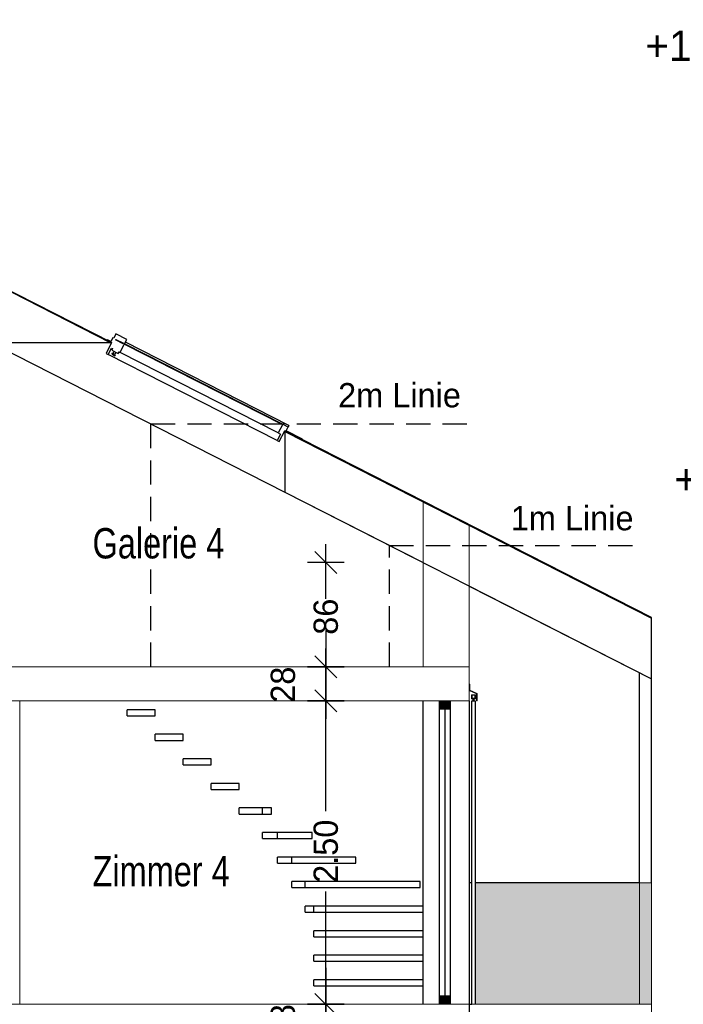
# Model space of a CAD drawing. Header units: metres. Extents: x 203.9 to 239.6, y 55 to 88.8.
# Tile 13 of 14: x 222.1 to 227.5, y 61.9 to 70. Entities that reach past the tile are written whole.
import ezdxf

# ---------------------------------------------------------------- set-up
doc = ezdxf.new("R2010")
doc.units = ezdxf.units.M
doc.header["$XCLIPFRAME"] = 2
doc.header["$PDMODE"] = 65
doc.linetypes.add('AUSGEZOGEN', pattern=[0])
doc.linetypes.add('VERDECKT2_S2', pattern=[0.27, 0.2, -0.07])
for name, color, linetype, lineweight in [('Allgemein01', 7, 'AUSGEZOGEN', 13), ('Dachflächenfenster_ Verglas.', 7, 'AUSGEZOGEN', 13), ('Dachhaut', 7, 'AUSGEZOGEN', 13), ('Decke Holz', 7, 'AUSGEZOGEN', 18), ('Design', 7, 'AUSGEZOGEN', 18), ('Fenster', 7, 'AUSGEZOGEN', 13), ('Maßlinie 1_100', 7, 'AUSGEZOGEN', 13), ('Pfosten_ Stützen', 7, 'AUSGEZOGEN', 13), ('Standard', 7, 'AUSGEZOGEN', 25), ('Verschattung', 7, 'AUSGEZOGEN', 13), ('Wand Holz nicht tragend', 7, 'AUSGEZOGEN', 13), ('Wand Holz tragend', 7, 'AUSGEZOGEN', 13)]:
    doc.layers.add(name, color=color, linetype=linetype, lineweight=lineweight)
doc.styles.add('Posterama Text Light', font='txt')
doc.dimstyles.new('DIMSTYLE_3', dxfattribs={"dimtxt": 0.2, "dimasz": 0.3, "dimexe": 0, "dimexo": 1e-06, "dimgap": 0.1, "dimtad": 2, "dimdec": 1, "dimlfac": 100, "dimrnd": 0.5, "dimzin": 4, "dimdsep": 46, "dimtxsty": 'Posterama Text Light', "dimblk1": 'ALL_ML_STRICH', "dimblk2": 'ALL_ML_STRICH', "dimsah": 1, "dimcen": 0, "dimse1": 1, "dimse2": 1, "dimclrd": 7, "dimclre": 7, "dimclrt": 7, "dimadec": 0, "dimazin": 0, "dimtfac": 1, "dimtdec": 0, "dimtix": 1, "dimtmove": 2, "dimatfit": 3, "dimfxl": 0, "dimtvp": 1.2, "dimtzin": 0, "dimlwd": 0, "dimlwe": 25, "dimarcsym": 0})
doc.dimstyles.new('DIMSTYLE_5', dxfattribs={"dimtxt": 0.2, "dimasz": 0.3, "dimexe": 0, "dimexo": 1e-06, "dimgap": 0.1, "dimtad": 0, "dimrnd": 0.005, "dimzin": 4, "dimdsep": 46, "dimtxsty": 'Posterama Text Light', "dimblk1": 'ALL_ML_STRICH', "dimblk2": 'ALL_ML_STRICH', "dimsah": 1, "dimcen": 0, "dimse1": 1, "dimse2": 1, "dimclrd": 7, "dimclre": 7, "dimclrt": 7, "dimadec": 0, "dimazin": 0, "dimtfac": 1, "dimtdec": 0, "dimtix": 1, "dimtmove": 2, "dimatfit": 3, "dimfxl": 0, "dimtzin": 0, "dimlwd": 0, "dimlwe": 25, "dimarcsym": 0})
doc.dimstyles.new('DIMSTYLE_6', dxfattribs={"dimtxt": 0.2, "dimasz": 0.3, "dimexe": 0, "dimexo": 1e-06, "dimgap": 0.1, "dimtad": 0, "dimdec": 3, "dimrnd": 0.005, "dimzin": 4, "dimdsep": 46, "dimtxsty": 'Posterama Text Light', "dimblk1": 'ALL_ML_STRICH', "dimblk2": 'ALL_ML_STRICH', "dimsah": 1, "dimcen": 0, "dimse1": 1, "dimse2": 1, "dimclrd": 7, "dimclre": 7, "dimclrt": 7, "dimadec": 0, "dimazin": 0, "dimtfac": 1, "dimtdec": 0, "dimtix": 1, "dimtmove": 2, "dimatfit": 3, "dimfxl": 0, "dimtzin": 0, "dimlwd": 0, "dimlwe": 25, "dimarcsym": 0})
doc.dimstyles.new('DIMSTYLE_7', dxfattribs={"dimtxt": 0.2, "dimasz": 0.3, "dimexe": 0, "dimexo": 1e-06, "dimgap": 0.1, "dimtad": 0, "dimdec": 3, "dimrnd": 0.005, "dimzin": 4, "dimdsep": 46, "dimtxsty": 'Posterama Text Light', "dimblk1": 'ALL_ML_STRICH', "dimblk2": 'ALL_ML_STRICH', "dimsah": 1, "dimcen": 0, "dimse1": 1, "dimse2": 1, "dimclrd": 7, "dimclre": 7, "dimclrt": 7, "dimadec": 0, "dimazin": 0, "dimtfac": 1, "dimtdec": 0, "dimtix": 1, "dimtmove": 2, "dimatfit": 3, "dimfxl": 0, "dimtzin": 0, "dimlwd": 0, "dimlwe": 25, "dimarcsym": 0})
doc.dimstyles.new('DIMSTYLE_8', dxfattribs={"dimtxt": 0.2, "dimasz": 0.3, "dimexe": 0, "dimexo": 1e-06, "dimgap": 0.1, "dimtad": 0, "dimdec": 1, "dimlfac": 100, "dimrnd": 0.5, "dimzin": 4, "dimdsep": 46, "dimtxsty": 'Posterama Text Light', "dimblk1": 'ALL_ML_STRICH', "dimblk2": 'ALL_ML_STRICH', "dimsah": 1, "dimcen": 0, "dimse1": 1, "dimse2": 1, "dimclrd": 7, "dimclre": 7, "dimclrt": 7, "dimadec": 0, "dimazin": 0, "dimtfac": 1, "dimtdec": 0, "dimtix": 1, "dimtmove": 2, "dimatfit": 3, "dimfxl": 0, "dimtzin": 0, "dimlwd": 0, "dimlwe": 25, "dimarcsym": 0})
picture_1 = doc.add_image_def('image1.jpg', size_in_pixel=(256, 256))

# ---------------------------------------------------------------- blocks, each defined once
blk = doc.blocks.new('COMPLEXOBJECT_11')
at = {"layer": 'Allgemein01', "color": 5, "linetype": 'VERDECKT2_S2', "lineweight": 25}
blk.add_lwpolyline([(223.1595, 64.671), (223.1595, 66.671), (225.8315, 66.671)], dxfattribs=at)
at = {"layer": 'Pfosten_ Stützen', "color": 5, "linetype": 'AUSGEZOGEN', "lineweight": 25, "insert": (224.7002, 67.0074), "char_height": 0.2, "width": 1.18, "attachment_point": 1, "style": 'Posterama Text Light'}
blk.add_mtext('\\A1;{\\fPosterama Text Light|i0|b0;\\H0.200000;\\W1.000000;\\C5;2m Linie}\\P', dxfattribs=at)
blk = doc.blocks.new('COMPLEXOBJECT_12')
at = {"layer": 'Allgemein01', "color": 5, "linetype": 'VERDECKT2_S2', "lineweight": 25}
blk.add_lwpolyline([(225.1221, 64.671), (225.1221, 65.671), (227.1221, 65.671)], dxfattribs=at)
at = {"layer": 'Pfosten_ Stützen', "color": 5, "linetype": 'AUSGEZOGEN', "lineweight": 25, "insert": (226.1209, 65.9948), "char_height": 0.2, "width": 1.126667, "attachment_point": 1, "style": 'Posterama Text Light'}
blk.add_mtext('\\A1;{\\fPosterama Text Light|i0|b0;\\H0.200000;\\W1.000000;\\C5;1m Linie}\\P', dxfattribs=at)
blk = doc.blocks.new('COMPLEX_KOTENVERMASSUNG_0')
at = {"layer": 'Maßlinie 1_100', "color": 7, "linetype": 'AUSGEZOGEN', "lineweight": 25}
for p, q in [((227.9095, 69.5576), (227.6995, 69.5576)), ((227.6995, 69.5576), (227.8045, 69.4076)), ((227.8045, 69.4076), (227.9095, 69.5576)), ((227.8045, 69.4076), (227.8045, 69.4076)), ((227.8045, 69.4076), (227.8045, 69.4076)), ((227.8045, 69.4076), (227.8045, 69.4076)), ((227.8045, 69.4076), (227.8045, 69.4076)), ((227.9095, 65.991), (227.6995, 65.991)), ((227.6995, 65.991), (227.8045, 65.841)), ((227.8045, 65.841), (227.9095, 65.991)), ((227.8045, 65.841), (227.8045, 65.841)), ((227.8045, 65.841), (227.8045, 65.841)), ((227.8045, 65.841), (227.8045, 65.841)), ((227.8045, 65.841), (227.8045, 65.841))]:
    blk.add_line(p, q, dxfattribs=at)
at = {"layer": 'Maßlinie 1_100', "color": 7, "linetype": 'AUSGEZOGEN', "lineweight": 25, "attachment_point": 7, "style": 'Posterama Text Light'}
for s, insert, char_height, width in [('+10.67', (227.2284, 69.6576), 0.25, 1.167021), ('5', (228.2708, 69.8035), 0.15, 0.195397), ('+7.11', (227.4679, 66.091), 0.25, 0.840297)]:
    blk.add_mtext(s, dxfattribs=dict(at, insert=insert, char_height=char_height, width=width))
blk = doc.blocks.new('ALL_ML_STRICH')
at = {"color": 0, "linetype": 'ByBlock', "lineweight": -2}
for p, q in [((-0.3, -0.3), (0.3, 0.3)), ((0, -0.5), (0, 0.5)), ((-1, 0), (0.5, 0))]:
    blk.add_line(p, q, dxfattribs=at)
blk = doc.blocks.new('*D24')
at = {"layer": 'DEFPOINTS', "color": 7, "linetype": 'AUSGEZOGEN', "lineweight": 25}
for p in [(225.7797, 65.841), (228.7539, 58.731), (229.8689, 58.731)]:
    blk.add_point(p, dxfattribs=at)
at = {"layer": 'Standard', "color": 7, "linetype": 'AUSGEZOGEN', "lineweight": -2}
for p, q in [((229.8689, 62.7221), (229.8689, 65.841)), ((229.8689, 58.731), (229.8689, 62.0621))]:
    blk.add_line(p, q, dxfattribs=at)
at = {"layer": 'Standard', "color": 7, "linetype": 'AUSGEZOGEN', "lineweight": 25, "xscale": 0.3, "yscale": 0.3, "zscale": 0.3}
for p, rotation in [((229.8689, 65.841), 90), ((229.8689, 58.731), 270)]:
    blk.add_blockref('ALL_ML_STRICH', p, dxfattribs=dict(at, rotation=rotation))
at = {"layer": 'Standard', "color": 7, "linetype": 'AUSGEZOGEN', "lineweight": 25, "insert": (229.8689, 62.3921), "char_height": 0.2, "width": 0.8, "attachment_point": 5, "rotation": 90, "style": 'Posterama Text Light'}
blk.add_mtext('\\A1;{\\A1;{7.11\\H0.132000;\\S^ ;}}', dxfattribs=at)
blk = doc.blocks.new('*D25')
at = {"layer": 'DEFPOINTS', "color": 7, "linetype": 'AUSGEZOGEN', "lineweight": 25}
for p in [(218.7797, 69.4076), (225.7797, 65.841), (229.8689, 65.841)]:
    blk.add_point(p, dxfattribs=at)
at = {"layer": 'Standard', "color": 7, "linetype": 'AUSGEZOGEN', "lineweight": -2}
for p, q in [((229.8689, 68.0599), (229.8689, 69.4076)), ((229.8689, 65.841), (229.8689, 67.2599))]:
    blk.add_line(p, q, dxfattribs=at)
at = {"layer": 'Standard', "color": 7, "linetype": 'AUSGEZOGEN', "lineweight": 25, "xscale": 0.3, "yscale": 0.3, "zscale": 0.3}
for p, rotation in [((229.8689, 69.4076), 90), ((229.8689, 65.841), 270)]:
    blk.add_blockref('ALL_ML_STRICH', p, dxfattribs=dict(at, rotation=rotation))
at = {"layer": 'Standard', "color": 7, "linetype": 'AUSGEZOGEN', "lineweight": 25, "insert": (229.8689, 67.6599), "char_height": 0.2, "width": 1, "attachment_point": 5, "rotation": 90, "style": 'Posterama Text Light'}
blk.add_mtext('\\A1;{\\A1;{3.56\\H0.132000;\\S5^ ;}}', dxfattribs=at)
blk = doc.blocks.new('*D26')
at = {"layer": 'DEFPOINTS', "color": 7, "linetype": 'AUSGEZOGEN', "lineweight": 25}
for p in [(218.7797, 69.4076), (228.7539, 58.731), (230.7689, 58.731)]:
    blk.add_point(p, dxfattribs=at)
at = {"layer": 'Standard', "color": 7, "linetype": 'AUSGEZOGEN', "lineweight": -2}
for p, q in [((230.7689, 64.5939), (230.7689, 69.4076)), ((230.7689, 58.731), (230.7689, 63.6539))]:
    blk.add_line(p, q, dxfattribs=at)
at = {"layer": 'Standard', "color": 7, "linetype": 'AUSGEZOGEN', "lineweight": 25, "xscale": 0.3, "yscale": 0.3, "zscale": 0.3}
for p, rotation in [((230.7689, 69.4076), 90), ((230.7689, 58.731), 270)]:
    blk.add_blockref('ALL_ML_STRICH', p, dxfattribs=dict(at, rotation=rotation))
at = {"layer": 'Standard', "color": 7, "linetype": 'AUSGEZOGEN', "lineweight": 25, "insert": (230.7689, 64.1239), "char_height": 0.2, "width": 1.2, "attachment_point": 5, "rotation": 90, "style": 'Posterama Text Light'}
blk.add_mtext('\\A1;{\\A1;{10.67\\H0.132000;\\S5^ ;}}', dxfattribs=at)
blk = doc.blocks.new('*D29')
at = {"layer": 'DEFPOINTS', "color": 7, "linetype": 'AUSGEZOGEN', "lineweight": 25}
for p in [(214.7547, 61.891), (214.7947, 61.611), (224.5997, 61.611)]:
    blk.add_point(p, dxfattribs=at)
at = {"layer": 'Standard', "color": 7, "linetype": 'AUSGEZOGEN', "lineweight": -2}
blk.add_line((224.5997, 61.611), (224.5997, 61.891), dxfattribs=at)
at = {"layer": 'Standard', "color": 7, "linetype": 'AUSGEZOGEN', "lineweight": 25, "xscale": 0.3, "yscale": 0.3, "zscale": 0.3}
for p, rotation in [((224.5997, 61.891), 90), ((224.5997, 61.611), 270)]:
    blk.add_blockref('ALL_ML_STRICH', p, dxfattribs=dict(at, rotation=rotation))
at = {"layer": 'Standard', "color": 7, "linetype": 'AUSGEZOGEN', "lineweight": 25, "insert": (224.2469, 61.7433), "char_height": 0.2, "width": 0.8, "attachment_point": 5, "rotation": 90, "style": 'Posterama Text Light'}
blk.add_mtext('\\A1;{\\A1;{28\\H0.132000;\\S^ ;}}', dxfattribs=at)
blk = doc.blocks.new('*D30')
at = {"layer": 'DEFPOINTS', "color": 7, "linetype": 'AUSGEZOGEN', "lineweight": 25}
for p in [(214.7547, 64.391), (214.7547, 61.891), (224.5997, 61.891)]:
    blk.add_point(p, dxfattribs=at)
at = {"layer": 'Standard', "color": 7, "linetype": 'AUSGEZOGEN', "lineweight": -2}
for p, q in [((224.5997, 63.4814), (224.5997, 64.391)), ((224.5997, 61.891), (224.5997, 62.8214))]:
    blk.add_line(p, q, dxfattribs=at)
at = {"layer": 'Standard', "color": 7, "linetype": 'AUSGEZOGEN', "lineweight": 25, "xscale": 0.3, "yscale": 0.3, "zscale": 0.3}
for p, rotation in [((224.5997, 64.391), 90), ((224.5997, 61.891), 270)]:
    blk.add_blockref('ALL_ML_STRICH', p, dxfattribs=dict(at, rotation=rotation))
at = {"layer": 'Standard', "color": 7, "linetype": 'AUSGEZOGEN', "lineweight": 25, "insert": (224.5997, 63.1514), "char_height": 0.2, "width": 0.8, "attachment_point": 5, "rotation": 90, "style": 'Posterama Text Light'}
blk.add_mtext('\\A1;{\\A1;{2.50\\H0.132000;\\S^ ;}}', dxfattribs=at)
blk = doc.blocks.new('*D31')
at = {"layer": 'DEFPOINTS', "color": 7, "linetype": 'AUSGEZOGEN', "lineweight": 25}
for p in [(216.5897, 64.671), (214.7547, 64.391), (224.5997, 64.391)]:
    blk.add_point(p, dxfattribs=at)
at = {"layer": 'Standard', "color": 7, "linetype": 'AUSGEZOGEN', "lineweight": -2}
blk.add_line((224.5997, 64.391), (224.5997, 64.671), dxfattribs=at)
at = {"layer": 'Standard', "color": 7, "linetype": 'AUSGEZOGEN', "lineweight": 25, "xscale": 0.3, "yscale": 0.3, "zscale": 0.3}
for p, rotation in [((224.5997, 64.671), 90), ((224.5997, 64.391), 270)]:
    blk.add_blockref('ALL_ML_STRICH', p, dxfattribs=dict(at, rotation=rotation))
at = {"layer": 'Standard', "color": 7, "linetype": 'AUSGEZOGEN', "lineweight": 25, "insert": (224.2469, 64.5233), "char_height": 0.2, "width": 0.8, "attachment_point": 5, "rotation": 90, "style": 'Posterama Text Light'}
blk.add_mtext('\\A1;{\\A1;{28\\H0.132000;\\S^ ;}}', dxfattribs=at)
blk = doc.blocks.new('*D32')
at = {"layer": 'DEFPOINTS', "color": 7, "linetype": 'AUSGEZOGEN', "lineweight": 25}
for p in [(212.1597, 65.5295), (216.5897, 64.671), (224.5997, 64.671)]:
    blk.add_point(p, dxfattribs=at)
at = {"layer": 'Standard', "color": 7, "linetype": 'AUSGEZOGEN', "lineweight": -2}
for p, q in [((224.5997, 65.4133), (224.5997, 65.5295)), ((224.5997, 64.671), (224.5997, 64.7533))]:
    blk.add_line(p, q, dxfattribs=at)
at = {"layer": 'Standard', "color": 7, "linetype": 'AUSGEZOGEN', "lineweight": 25, "xscale": 0.3, "yscale": 0.3, "zscale": 0.3}
for p, rotation in [((224.5997, 65.5295), 90), ((224.5997, 64.671), 270)]:
    blk.add_blockref('ALL_ML_STRICH', p, dxfattribs=dict(at, rotation=rotation))
at = {"layer": 'Standard', "color": 7, "linetype": 'AUSGEZOGEN', "lineweight": 25, "insert": (224.5997, 65.0833), "char_height": 0.2, "width": 0.8, "attachment_point": 5, "rotation": 90, "style": 'Posterama Text Light'}
blk.add_mtext('\\A1;{\\A1;{86\\H0.132000;\\S^ ;}}', dxfattribs=at)
blk = doc.blocks.new('*D39')
at = {"layer": 'DEFPOINTS', "color": 7, "linetype": 'AUSGEZOGEN', "lineweight": 25}
for p in [(225.7797, 61.891), (220.7897, 58.231), (220.7897, 57.4495)]:
    blk.add_point(p, dxfattribs=at)
at = {"layer": 'Standard', "color": 7, "linetype": 'AUSGEZOGEN', "lineweight": -2}
for p, q in [((220.7897, 57.4495), (222.9699, 57.4495)), ((223.6299, 57.4495), (225.7797, 57.4495))]:
    blk.add_line(p, q, dxfattribs=at)
at = {"layer": 'Standard', "color": 7, "linetype": 'AUSGEZOGEN', "lineweight": 25, "xscale": 0.3, "yscale": 0.3, "zscale": 0.3, "rotation": 180}
blk.add_blockref('ALL_ML_STRICH', (220.7897, 57.4495), dxfattribs=at)
at = {"layer": 'Standard', "color": 7, "linetype": 'AUSGEZOGEN', "lineweight": 25, "xscale": 0.3, "yscale": 0.3, "zscale": 0.3}
blk.add_blockref('ALL_ML_STRICH', (225.7797, 57.4495), dxfattribs=at)
at = {"layer": 'Standard', "color": 7, "linetype": 'AUSGEZOGEN', "lineweight": 25, "insert": (223.2999, 57.4495), "char_height": 0.2, "width": 0.8, "attachment_point": 5, "style": 'Posterama Text Light'}
blk.add_mtext('\\A1;{\\A1;{4.99\\H0.132000;\\S^ ;}}', dxfattribs=at)
blk = doc.blocks.new('*D40')
at = {"layer": 'DEFPOINTS', "color": 7, "linetype": 'AUSGEZOGEN', "lineweight": 25}
for p in [(225.7797, 61.891), (227.2797, 58.731), (225.7797, 57.4495)]:
    blk.add_point(p, dxfattribs=at)
at = {"layer": 'Standard', "color": 7, "linetype": 'AUSGEZOGEN', "lineweight": -2}
for p, q in [((225.7797, 57.4495), (226.237, 57.4495)), ((226.897, 57.4495), (227.2797, 57.4495))]:
    blk.add_line(p, q, dxfattribs=at)
at = {"layer": 'Standard', "color": 7, "linetype": 'AUSGEZOGEN', "lineweight": 25, "xscale": 0.3, "yscale": 0.3, "zscale": 0.3, "rotation": 180}
blk.add_blockref('ALL_ML_STRICH', (225.7797, 57.4495), dxfattribs=at)
at = {"layer": 'Standard', "color": 7, "linetype": 'AUSGEZOGEN', "lineweight": 25, "xscale": 0.3, "yscale": 0.3, "zscale": 0.3}
blk.add_blockref('ALL_ML_STRICH', (227.2797, 57.4495), dxfattribs=at)
at = {"layer": 'Standard', "color": 7, "linetype": 'AUSGEZOGEN', "lineweight": 25, "insert": (226.567, 57.4495), "char_height": 0.2, "width": 0.8, "attachment_point": 5, "style": 'Posterama Text Light'}
blk.add_mtext('\\A1;{\\A1;{1.50\\H0.132000;\\S^ ;}}', dxfattribs=at)
blk = doc.blocks.new('*D42')
at = {"layer": 'DEFPOINTS', "color": 7, "linetype": 'AUSGEZOGEN', "lineweight": 25}
for p in [(210.2797, 65.0711), (228.7539, 58.231), (210.2797, 55.6495)]:
    blk.add_point(p, dxfattribs=at)
at = {"layer": 'Standard', "color": 7, "linetype": 'AUSGEZOGEN', "lineweight": -2}
for p, q in [((210.2797, 55.6495), (219.1166, 55.6495)), ((220.0566, 55.6495), (228.7539, 55.6495))]:
    blk.add_line(p, q, dxfattribs=at)
at = {"layer": 'Standard', "color": 7, "linetype": 'AUSGEZOGEN', "lineweight": 25, "xscale": 0.3, "yscale": 0.3, "zscale": 0.3, "rotation": 180}
blk.add_blockref('ALL_ML_STRICH', (210.2797, 55.6495), dxfattribs=at)
at = {"layer": 'Standard', "color": 7, "linetype": 'AUSGEZOGEN', "lineweight": 25, "xscale": 0.3, "yscale": 0.3, "zscale": 0.3}
blk.add_blockref('ALL_ML_STRICH', (228.7539, 55.6495), dxfattribs=at)
at = {"layer": 'Standard', "color": 7, "linetype": 'AUSGEZOGEN', "lineweight": 25, "insert": (219.5866, 55.6495), "char_height": 0.2, "width": 1.2, "attachment_point": 5, "style": 'Posterama Text Light'}
blk.add_mtext('\\A1;{\\A1;{18.47\\H0.132000;\\S5^ ;}}', dxfattribs=at)

msp = doc.modelspace()

# ---------------------------------------------------------------- hatches: boundary and pattern name
at = {"layer": 'Design', "linetype": 'AUSGEZOGEN', "lineweight": 25}
msp.add_hatch(color=253, dxfattribs=at).paths.add_polyline_path([(227.1797, 61.891), (227.2797, 61.891), (227.2797, 62.891), (227.1797, 62.891)])
at = {"layer": 'Fenster'}
for points in [[(225.6247, 64.321), (225.6247, 64.391), (225.5327, 64.391), (225.5327, 64.321)], [(225.6247, 61.891), (225.6247, 61.961), (225.5327, 61.961), (225.5327, 61.891)]]:
    msp.add_hatch(color=9, dxfattribs=at).paths.add_polyline_path(points, flags=0)
at = {"layer": 'Wand Holz tragend', "linetype": 'AUSGEZOGEN', "lineweight": 18}
msp.add_hatch(color=254, dxfattribs=at).paths.add_polyline_path([(225.8297, 61.891), (227.1797, 61.891), (227.1797, 62.891), (225.8297, 62.891)], flags=0)

# ---------------------------------------------------------------- linework, layer by layer
at = {"layer": 'Allgemein01', "color": 7, "linetype": 'AUSGEZOGEN', "lineweight": 25}
msp.add_line((225.7797, 61.891), (225.7797, 61.608), dxfattribs=at)
at = {"layer": 'Dachflächenfenster_ Verglas.', "color": 252, "linetype": 'AUSGEZOGEN', "lineweight": 25}
for p, q in [((222.8721, 67.4122), (222.8539, 67.3766)), ((222.9612, 67.3668), (222.8721, 67.4122)), ((222.8024, 67.3636), (222.8001, 67.3591)), ((222.8001, 67.3591), (222.8269, 67.3455)), ((222.8291, 67.3499), (222.8024, 67.3636)), ((222.8269, 67.3455), (222.8358, 67.341)), ((222.845, 67.3811), (222.8291, 67.3499)), ((222.8539, 67.3766), (222.845, 67.3811)), ((222.8718, 67.3675), (222.9341, 67.3357)), ((222.9341, 67.3357), (222.9319, 67.3313)), ((222.9408, 67.3267), (222.943, 67.3312)), ((222.943, 67.3312), (222.9612, 67.3668)), ((224.2439, 66.6684), (224.2416, 66.6639)), ((224.2528, 66.6638), (224.2439, 66.6684)), ((224.2885, 66.6457), (224.2528, 66.6638)), ((224.2614, 66.6146), (224.2703, 66.61)), ((224.2703, 66.61), (224.404, 66.5419)), ((224.2726, 66.6145), (224.2862, 66.6412)), ((224.4062, 66.5464), (224.2726, 66.6145)), ((224.2862, 66.6412), (224.2885, 66.6457)), ((224.404, 66.5419), (224.4062, 66.5464))]:
    msp.add_line(p, q, dxfattribs=at)
at = {"layer": 'Dachflächenfenster_ Verglas.', "color": 35, "linetype": 'AUSGEZOGEN', "lineweight": 25}
for p, q in [((222.8358, 67.341), (222.7904, 67.2519)), ((222.8695, 67.3631), (222.8718, 67.3675)), ((222.9319, 67.3313), (222.8695, 67.3631)), ((222.9067, 67.2599), (222.9408, 67.3267)), ((222.7904, 67.2519), (222.8082, 67.2428)), ((222.8082, 67.2428), (222.8354, 67.2962)), ((222.8354, 67.2962), (222.8444, 67.2917)), ((222.8444, 67.2917), (222.8375, 67.2783)), ((222.8375, 67.2783), (222.891, 67.2511)), ((222.891, 67.2511), (222.8978, 67.2645)), ((222.8978, 67.2645), (222.9067, 67.2599)), ((224.2416, 66.6639), (224.2076, 66.5971)), ((224.2254, 66.588), (224.1982, 66.5345)), ((224.2076, 66.5971), (224.2254, 66.588)), ((224.216, 66.5255), (224.2614, 66.6146)), ((224.1982, 66.5345), (224.216, 66.5255))]:
    msp.add_line(p, q, dxfattribs=at)
at = {"layer": 'Dachflächenfenster_ Verglas.', "color": 253, "linetype": 'AUSGEZOGEN', "lineweight": 25}
for p, q in [((222.8418, 67.2537), (222.8373, 67.2448)), ((222.8373, 67.2448), (222.864, 67.2312)), ((222.8686, 67.2401), (222.8418, 67.2537)), ((222.864, 67.2312), (222.8686, 67.2401))]:
    msp.add_line(p, q, dxfattribs=at)
at = {"layer": 'Dachhaut', "color": 7, "linetype": 'AUSGEZOGEN', "lineweight": 25}
for p, q in [((222.8001, 67.3591), (220.964, 68.2947)), ((221.8446, 67.341), (222.8248, 67.341)), ((222.8358, 67.341), (222.8001, 67.3591)), ((222.8248, 67.341), (222.8358, 67.341)), ((224.2614, 66.6146), (224.2614, 66.609)), ((224.404, 66.5419), (224.2614, 66.6146)), ((224.2614, 66.609), (224.2614, 66.1095)), ((227.2797, 65.0767), (224.404, 66.5419)), ((224.2614, 66.1095), (225.3997, 65.5295)), ((225.7797, 65.3359), (227.2797, 64.5716)), ((227.2797, 65.0711), (227.2797, 65.0767)), ((227.2797, 64.5716), (227.2797, 65.0711))]:
    msp.add_line(p, q, dxfattribs=at)
at = {"layer": 'Decke Holz'}
for p, q in [((225.3997, 64.671), (220.8297, 64.671)), ((225.7797, 64.528), (225.7797, 64.671)), ((225.7797, 64.4745), (225.7797, 64.528)), ((225.7797, 64.391), (225.7797, 64.4745)), ((222.0797, 64.391), (225.5327, 64.391)), ((225.5327, 64.391), (225.6247, 64.391)), ((225.6247, 64.391), (225.7797, 64.391)), ((225.3997, 61.891), (222.0797, 61.891)), ((227.1797, 61.891), (225.3997, 61.891)), ((227.2797, 61.891), (227.1797, 61.891)), ((227.2797, 61.611), (227.2797, 61.891))]:
    msp.add_line(p, q, dxfattribs=at)
at = {"layer": 'Fenster'}
for p, q in [((225.5327, 64.391), (225.5327, 64.321)), ((225.6247, 64.391), (225.5327, 64.391)), ((225.6247, 64.321), (225.6247, 64.391)), ((225.5327, 64.321), (225.6247, 64.321)), ((225.5327, 61.961), (225.5327, 61.891)), ((225.6247, 61.961), (225.5327, 61.961)), ((225.6247, 61.891), (225.6247, 61.961))]:
    msp.add_line(p, q, dxfattribs=at)
at = {"layer": 'Standard', "color": 7, "linetype": 'AUSGEZOGEN', "lineweight": 25}
for p, q in [((221.8446, 67.341), (224.2614, 66.1095)), ((222.9419, 67.329), (224.2428, 66.6661)), ((222.9419, 67.329), (224.2428, 66.6661)), ((224.2439, 66.6684), (222.943, 67.3312)), ((224.2953, 66.659), (222.9499, 67.3446)), ((224.1982, 66.5345), (222.8082, 67.2428)), ((222.8485, 67.2503), (222.8576, 67.2681)), ((222.871, 67.2613), (222.8619, 67.2435)), ((224.2076, 66.5971), (222.9067, 67.2599)), ((223.19, 67.2026), (224.2428, 66.6661)), ((224.2953, 66.659), (224.2885, 66.6457)), ((227.1797, 62.891), (227.1797, 64.6226)), ((227.2797, 62.891), (227.2797, 64.5716)), ((225.3997, 61.891), (225.3997, 64.391)), ((225.7797, 64.391), (225.7797, 61.891)), ((225.7997, 64.391), (225.8197, 64.391)), ((225.7997, 61.8908), (225.7997, 64.391)), ((225.8097, 64.412), (225.8197, 64.412)), ((225.8097, 64.407), (225.8097, 64.391)), ((225.8197, 64.391), (225.8197, 64.407)), ((225.8197, 64.391), (225.8297, 64.391)), ((225.8297, 64.391), (225.8297, 61.891)), ((222.9651, 64.2667), (222.9651, 64.3167)), ((223.1951, 64.3167), (222.9651, 64.3167)), ((222.9651, 64.2667), (222.9651, 64.3167)), ((223.1951, 64.3167), (222.9651, 64.3167)), ((223.1951, 64.2667), (223.1951, 64.3167)), ((223.1951, 64.2667), (223.1951, 64.3167)), ((225.5327, 64.321), (225.5327, 61.961)), ((225.5787, 64.321), (225.5787, 61.961)), ((225.6247, 61.961), (225.6247, 64.321)), ((222.9651, 64.2667), (223.1951, 64.2667)), ((222.9651, 64.2667), (223.1951, 64.2667)), ((223.1951, 64.0645), (223.1951, 64.1145)), ((223.4251, 64.1145), (223.1951, 64.1145)), ((223.1951, 64.0645), (223.1951, 64.1145)), ((223.4251, 64.1145), (223.1951, 64.1145)), ((223.1951, 64.0645), (223.4251, 64.0645)), ((223.1951, 64.0645), (223.4251, 64.0645)), ((223.4251, 64.0645), (223.4251, 64.1145)), ((223.4251, 64.0645), (223.4251, 64.1145)), ((223.4251, 63.8624), (223.4251, 63.9124)), ((223.6551, 63.9124), (223.4251, 63.9124)), ((223.4251, 63.8624), (223.4251, 63.9124)), ((223.6551, 63.9124), (223.4251, 63.9124)), ((223.6551, 63.8624), (223.6551, 63.9124)), ((223.6551, 63.8624), (223.6551, 63.9124)), ((223.4251, 63.8624), (223.6551, 63.8624)), ((223.4251, 63.8624), (223.6551, 63.8624)), ((223.6551, 63.6602), (223.6551, 63.7102)), ((223.8851, 63.7102), (223.6551, 63.7102)), ((223.6551, 63.6602), (223.6551, 63.7102)), ((223.8851, 63.7102), (223.6551, 63.7102)), ((223.6551, 63.6602), (223.8851, 63.6602)), ((223.6551, 63.6602), (223.8851, 63.6602)), ((223.8851, 63.6602), (223.8851, 63.7102)), ((223.8851, 63.6602), (223.8851, 63.7102)), ((223.8851, 63.4581), (223.8851, 63.5081)), ((224.0784, 63.5081), (223.8851, 63.5081)), ((223.8851, 63.4581), (223.8851, 63.5081)), ((224.0784, 63.5081), (223.8851, 63.5081)), ((224.0784, 63.4581), (224.0784, 63.5081)), ((224.1518, 63.5081), (224.0784, 63.5081)), ((224.0784, 63.4581), (224.0784, 63.5081)), ((224.1518, 63.5081), (224.0784, 63.5081)), ((224.1518, 63.4581), (224.1518, 63.5081)), ((224.1518, 63.4581), (224.1518, 63.5081)), ((223.8851, 63.4581), (224.0784, 63.4581)), ((223.8851, 63.4581), (224.0784, 63.4581)), ((224.0784, 63.4581), (224.1518, 63.4581)), ((224.0784, 63.4581), (224.1518, 63.4581)), ((224.0784, 63.256), (224.0784, 63.306)), ((224.2022, 63.306), (224.0784, 63.306)), ((224.0784, 63.256), (224.0784, 63.306)), ((224.2022, 63.306), (224.0784, 63.306)), ((224.0784, 63.256), (224.2022, 63.256)), ((224.0784, 63.256), (224.2022, 63.256)), ((224.2022, 63.256), (224.2022, 63.306)), ((224.488, 63.306), (224.2022, 63.306)), ((224.2022, 63.256), (224.2022, 63.306)), ((224.488, 63.306), (224.2022, 63.306)), ((224.2022, 63.256), (224.488, 63.256)), ((224.2022, 63.256), (224.488, 63.256)), ((224.488, 63.256), (224.488, 63.306)), ((224.488, 63.256), (224.488, 63.306)), ((224.2022, 63.0538), (224.2022, 63.1038)), ((224.3187, 63.1038), (224.2022, 63.1038)), ((224.2022, 63.0538), (224.2022, 63.1038)), ((224.3187, 63.1038), (224.2022, 63.1038)), ((224.3187, 63.0538), (224.3187, 63.1038)), ((224.8473, 63.1038), (224.3187, 63.1038)), ((224.3187, 63.0538), (224.3187, 63.1038)), ((224.8473, 63.1038), (224.3187, 63.1038)), ((224.8473, 63.0538), (224.8473, 63.1038)), ((224.8473, 63.0538), (224.8473, 63.1038)), ((224.2022, 63.0538), (224.3187, 63.0538)), ((224.2022, 63.0538), (224.3187, 63.0538)), ((224.3187, 63.0538), (224.8473, 63.0538)), ((224.3187, 63.0538), (224.8473, 63.0538)), ((224.3187, 62.8517), (224.3187, 62.9017)), ((224.4297, 62.9017), (224.3187, 62.9017)), ((224.3187, 62.8517), (224.3187, 62.9017)), ((224.4297, 62.9017), (224.3187, 62.9017)), ((224.3187, 62.8517), (224.4297, 62.8517)), ((224.3187, 62.8517), (224.4297, 62.8517)), ((224.4297, 62.8517), (224.4297, 62.9017)), ((225.377, 62.9017), (224.4297, 62.9017)), ((224.4297, 62.8517), (224.4297, 62.9017)), ((225.377, 62.9017), (224.4297, 62.9017)), ((224.4297, 62.8517), (225.377, 62.8517)), ((224.4297, 62.8517), (225.377, 62.8517)), ((225.377, 62.8517), (225.377, 62.9017)), ((225.377, 62.8517), (225.377, 62.9017)), ((225.7997, 62.891), (225.7797, 62.891)), ((227.1797, 62.891), (225.8297, 62.891)), ((224.4297, 62.6495), (224.4297, 62.6995)), ((224.4997, 62.6995), (224.4297, 62.6995)), ((224.4297, 62.6495), (224.4297, 62.6995)), ((224.4997, 62.6995), (224.4297, 62.6995)), ((224.4997, 62.6495), (224.4997, 62.6995)), ((225.3997, 62.6995), (224.4997, 62.6995)), ((224.4997, 62.6495), (224.4997, 62.6995)), ((225.3997, 62.6995), (224.4997, 62.6995)), ((224.4297, 62.6495), (224.4997, 62.6495)), ((224.4297, 62.6495), (224.4997, 62.6495)), ((224.4997, 62.6495), (225.3997, 62.6495)), ((224.4997, 62.6495), (225.3997, 62.6495)), ((224.4997, 62.4474), (224.4997, 62.4974)), ((225.3997, 62.4974), (224.4997, 62.4974)), ((224.4997, 62.4474), (224.4997, 62.4974)), ((225.3997, 62.4974), (224.4997, 62.4974)), ((224.4997, 62.4474), (225.3997, 62.4474)), ((224.4997, 62.4474), (225.3997, 62.4474)), ((224.4997, 62.2452), (224.4997, 62.2952)), ((225.3997, 62.2952), (224.4997, 62.2952)), ((224.4997, 62.2452), (224.4997, 62.2952)), ((225.3997, 62.2952), (224.4997, 62.2952)), ((224.4997, 62.2452), (225.3997, 62.2452)), ((224.4997, 62.2452), (225.3997, 62.2452)), ((224.4997, 62.0431), (224.4997, 62.0931)), ((225.3997, 62.0931), (224.4997, 62.0931)), ((224.4997, 62.0431), (224.4997, 62.0931)), ((225.3997, 62.0931), (224.4997, 62.0931)), ((224.4997, 62.0431), (225.3997, 62.0431)), ((224.4997, 62.0431), (225.3997, 62.0431)), ((225.7797, 61.891), (225.7997, 61.891))]:
    msp.add_line(p, q, dxfattribs=at)
at = {"layer": 'Verschattung'}
for p, q in [((225.7797, 64.528), (225.7797, 64.4745)), ((225.7857, 64.528), (225.7797, 64.528)), ((225.7797, 64.4745), (225.8397, 64.4475)), ((225.7857, 64.478), (225.7857, 64.528)), ((225.8457, 64.451), (225.7857, 64.478)), ((225.7977, 64.441), (225.7977, 64.407)), ((225.8317, 64.441), (225.7977, 64.441)), ((225.7977, 64.407), (225.8097, 64.407)), ((225.8027, 64.412), (225.8027, 64.436)), ((225.8027, 64.436), (225.8267, 64.436)), ((225.8097, 64.412), (225.8027, 64.412)), ((225.8097, 64.407), (225.8097, 64.412)), ((225.8197, 64.412), (225.8197, 64.407)), ((225.8267, 64.412), (225.8197, 64.412)), ((225.8197, 64.407), (225.8317, 64.407)), ((225.8267, 64.436), (225.8267, 64.412)), ((225.8317, 64.407), (225.8317, 64.441)), ((225.8397, 64.4475), (225.8397, 64.391)), ((225.8397, 64.391), (225.8457, 64.391)), ((225.8457, 64.391), (225.8457, 64.451))]:
    msp.add_line(p, q, dxfattribs=at)
at = {"layer": 'Wand Holz nicht tragend'}
for p, q in [((222.0797, 61.891), (222.0797, 64.391)), ((227.1797, 62.891), (227.1797, 61.891)), ((227.2797, 62.891), (227.1797, 62.891)), ((227.2797, 61.891), (227.2797, 62.891)), ((227.1797, 61.891), (227.2797, 61.891))]:
    msp.add_line(p, q, dxfattribs=at)
at = {"layer": 'Wand Holz tragend'}
for p, q in [((225.7797, 65.841), (225.3997, 66.0346)), ((225.3997, 65.5295), (225.3997, 64.671)), ((225.7797, 64.671), (225.7797, 65.3359))]:
    msp.add_line(p, q, dxfattribs=at)

# ---------------------------------------------------------------- block references
at = {"layer": 'Maßlinie 1_100', "color": 7, "linetype": 'AUSGEZOGEN', "lineweight": 25}
msp.add_blockref('COMPLEX_KOTENVERMASSUNG_0', (0, 0), dxfattribs=at)
at = {"layer": 'Pfosten_ Stützen', "color": 5, "linetype": 'AUSGEZOGEN', "lineweight": 25}
for name in ['COMPLEXOBJECT_11', 'COMPLEXOBJECT_12']:
    msp.add_blockref(name, (0, 0), dxfattribs=at)

# ---------------------------------------------------------------- texts
at = {"layer": 'Pfosten_ Stützen', "color": 7, "linetype": 'AUSGEZOGEN', "lineweight": 25, "char_height": 0.25, "attachment_point": 7, "style": 'Posterama Text Light'}
for s, insert, width in [('\\A1;{\\fPosterama Text Light|i0|b0;\\H0.250000;\\W0.800000;\\C7;Galerie 4}\\P', (222.6791, 65.5596), 1.253333), ('\\A1;{\\fPosterama Text Light|i0|b0;\\H0.250000;\\W0.800000;\\C7;Zimmer 4}\\P', (222.6791, 62.8591), 1.313333)]:
    msp.add_mtext(s, dxfattribs=dict(at, insert=insert, width=width))

# ---------------------------------------------------------------- dimensions: what is measured, and where the dimension line sits
at = {"layer": 'Standard', "color": 7, "linetype": 'AUSGEZOGEN', "lineweight": 25}
for base, p1, p2, dimstyle, picture, middle in [((229.8689, 69.4076), (225.7797, 65.841), (218.7797, 69.4076), 'DIMSTYLE_6', '*D25', (229.8689, 67.6599)), ((230.7689, 69.4076), (228.7539, 58.731), (218.7797, 69.4076), 'DIMSTYLE_7', '*D26', (230.7689, 64.1239)), ((229.8689, 65.841), (228.7539, 58.731), (225.7797, 65.841), 'DIMSTYLE_5', '*D24', (229.8689, 62.3921)), ((224.5997, 65.52953), (216.58971, 64.67095), (212.15971, 65.52953), 'DIMSTYLE_8', '*D32', (224.5997, 65.08333)), ((224.5997, 64.671), (214.7547, 64.391), (216.5897, 64.671), 'DIMSTYLE_3', '*D31', (224.2469, 64.5233)), ((224.5997, 64.391), (214.7547, 61.891), (214.7547, 64.391), 'DIMSTYLE_5', '*D30', (224.5997, 63.1514)), ((224.5997, 61.891), (214.7947, 61.611), (214.7547, 61.891), 'DIMSTYLE_3', '*D29', (224.2469, 61.7433))]:
    dim = msp.add_linear_dim(base=base, p1=p1, p2=p2, angle=90, dimstyle=dimstyle, override={"dimpost": '<>', "dimclrd": 7, "dimclre": 7, "dimclrt": 7, "dimlwd": 0, "dimlwe": 25}, dxfattribs=at)
    dim.commit()
    dim.dimension.update_dxf_attribs({"geometry": picture, "text_midpoint": middle, "dimtype": 160})
for base, p1, p2, dimstyle, picture, middle in [((228.7539, 55.6495), (210.2797, 65.0711), (228.7539, 58.231), 'DIMSTYLE_7', '*D42', (219.5866, 55.6495)), ((225.7797, 57.4495), (220.7897, 58.231), (225.7797, 61.891), 'DIMSTYLE_5', '*D39', (223.2999, 57.4495)), ((227.2797, 57.4495), (225.7797, 61.891), (227.2797, 58.731), 'DIMSTYLE_5', '*D40', (226.567, 57.4495))]:
    dim = msp.add_linear_dim(base=base, p1=p1, p2=p2, dimstyle=dimstyle, override={"dimpost": '<>', "dimclrd": 7, "dimclre": 7, "dimclrt": 7, "dimlwd": 0, "dimlwe": 25}, dxfattribs=at)
    dim.commit()
    dim.dimension.update_dxf_attribs({"geometry": picture, "text_midpoint": middle, "dimtype": 160})

# ---------------------------------------------------------------- pictures from other files: only their frames are drawn
at = {"layer": 'Dachhaut', "color": 7, "linetype": 'AUSGEZOGEN', "lineweight": 25}
image = msp.add_image(picture_1, insert=(221.8446, 67.341), size_in_units=(2.56, 2.56), rotation=-27, dxfattribs=at)
image.set_boundary_path([(-0.5, 255.5), (86.836, 211), (-122.258, 210.5), (-122.258, 255.5), (-0.5, 255.5)])
image.dxf.flags = 15
image = msp.add_image(picture_1, insert=(222.8248, 67.341), size_in_units=(2.56, 2.56), rotation=-27, dxfattribs=at)
image.set_boundary_path([(-0.5, 255.5), (0.481, 255), (-209.594, 255), (-0.5, 255.5)])
image.dxf.flags = 15
image = msp.add_image(picture_1, insert=(227.2797, 65.0767), size_in_units=(2.56, 2.56), rotation=-27, dxfattribs=at)
image.set_boundary_path([(-0.5, 255.5), (-339.252, 255.5), (-338.998, 256), (-0.245, 256), (-0.5, 255.5)])
image.dxf.flags = 15
image = msp.add_image(picture_1, insert=(227.2797, 65.0711), size_in_units=(2.56, 2.56), rotation=-27, dxfattribs=at)
image.set_boundary_path([(-0.5, 255.5), (-339.252, 255.5), (-316.578, 300), (22.174, 300), (-0.5, 255.5)])
image.dxf.flags = 15
at = {"layer": 'Decke Holz', "lineweight": 18}
image = msp.add_image(picture_1, insert=(220.7547, 64.391), size_in_units=(2.56, 2.56), dxfattribs=at)
image.set_boundary_path([(502, 227.5), (-0.5, 227.5), (-0.5, 255.5), (502, 255.5), (502, 227.5)])
image.dxf.flags = 15
image = msp.add_image(picture_1, insert=(220.7897, 61.611), size_in_units=(2.56, 2.56), dxfattribs=at)
image.set_boundary_path([(648.5, 227.5), (-0.5, 227.5), (-0.5, 255.5), (648.5, 255.5), (648.5, 227.5)])
image.dxf.flags = 15
at = {"layer": 'Wand Holz tragend', "lineweight": 18}
image = msp.add_image(picture_1, insert=(225.7797, 64.671), size_in_units=(2.56, 2.56), rotation=90, dxfattribs=at)
image.set_boundary_path([(116.5, 255.5), (135.862, 217.5), (-0.5, 217.5), (-0.5, 255.5), (116.5, 255.5)])
image.dxf.flags = 15

doc.saveas('drawing.dxf')
